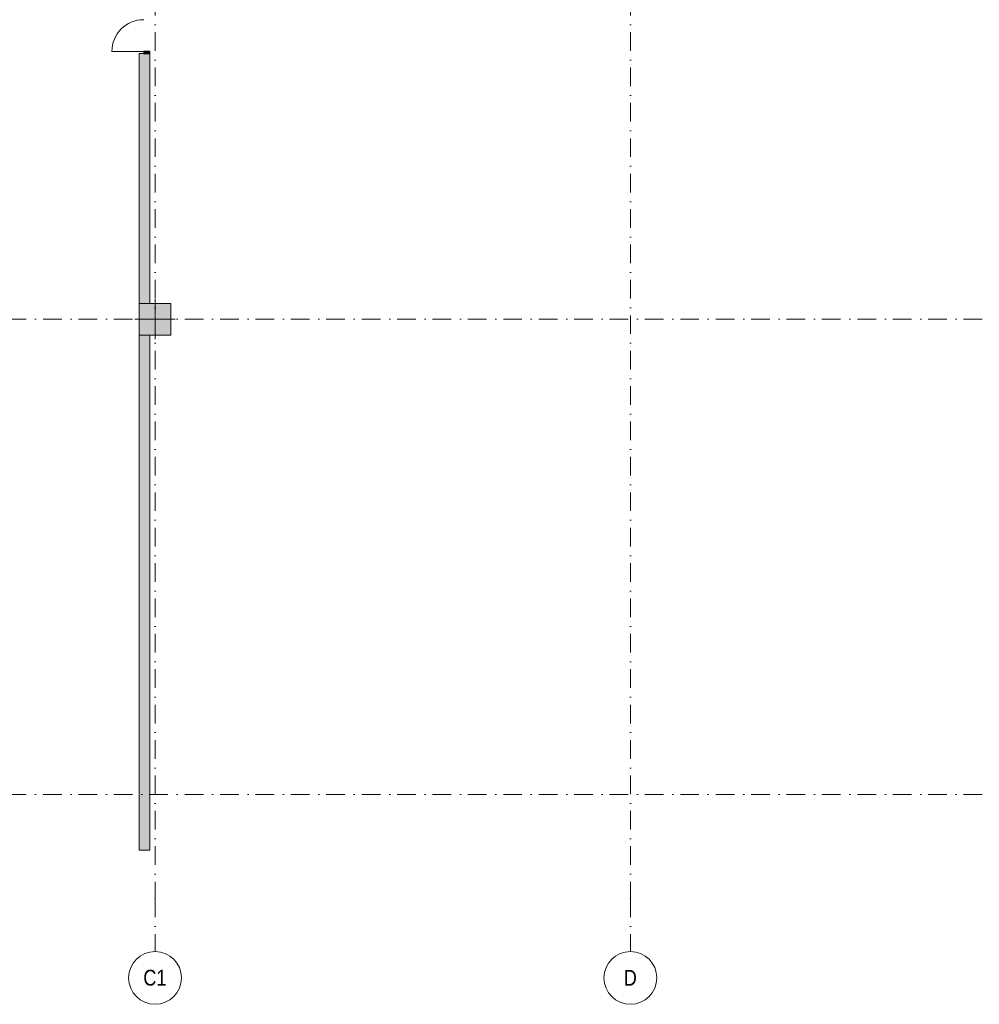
# Model space of a CAD drawing. Header units: millimetres. Extents: x -14761 to 157739, y -22400 to 107990.
# Tile 19 of 256: x 42437 to 60608, y -3975 to 14673. Entities that reach past the tile are written whole.
import ezdxf

# ---------------------------------------------------------------- set-up
doc = ezdxf.new("R2010")
doc.units = ezdxf.units.MM
doc.header["$MEASUREMENT"] = 0
doc.linetypes.add('Штрихпунктирная', pattern=[670.277762, 352.777767, -176.388884, 0, -141.111112])
for name, color, linetype in [('Конструктив - Колонны', 7, 'Continuous'), ('Конструктив - Стены Внутр сущ.', 7, 'Continuous'), ('Элемент Модели - Оси', 7, 'Continuous')]:
    doc.layers.add(name, color=color, linetype=linetype)
doc.styles.add('СГЕНЕРИР_СТИЛЬ_3', font='txt')

msp = doc.modelspace()

# ---------------------------------------------------------------- hatches: boundary and pattern name
at = {"layer": 'Конструктив - Колонны', "linetype": 'Continuous', "lineweight": 0, "true_color": 0x000000}
msp.add_hatch(color=18, dxfattribs=at).paths.add_polyline_path([(44700, 8700), (45300, 8700), (45300, 9300), (44700, 9300)])
at = {"layer": 'Конструктив - Стены Внутр сущ.', "linetype": 'Continuous', "lineweight": 0, "true_color": 0x000000}
for points in [[(44700, 9300), (44900, 9300), (44900, 14031), (44700, 14031)], [(44900, 14031), (44900, 14071), (44785, 14071), (44785, 14031)], [(44700, -755), (44713, -755), (44713, -1045), (44887, -1045), (44887, -755), (44900, -755), (44900, 8700), (44700, 8700)], [(44713, -755), (44700, -755), (44700, -1045), (44713, -1045)], [(44900, -755), (44887, -755), (44887, -1045), (44900, -1045)], [(44900, -1045), (44700, -1045), (44700, -1055), (44900, -1055)]]:
    msp.add_hatch(color=18, dxfattribs=at).paths.add_polyline_path(points)

# ---------------------------------------------------------------- linework, layer by layer
at = {"layer": 'Конструктив - Колонны', "color": 251, "linetype": 'Continuous', "lineweight": 5, "true_color": 0x575757}
for p, q in [((45000, 9080), (45000, 9380)), ((44920, 9000), (44620, 9000)), ((45080, 9000), (45380, 9000)), ((45000, 8920), (45000, 8620))]:
    msp.add_line(p, q, dxfattribs=at)
at = {"layer": 'Конструктив - Колонны', "color": 251, "linetype": 'Continuous', "lineweight": 15, "true_color": 0x575757, "flags": 128}
msp.add_lwpolyline([(44700, 8700), (45300, 8700), (45300, 9300), (44700, 9300)], close=True, dxfattribs=at)
at = {"layer": 'Конструктив - Колонны', "color": 251, "linetype": 'Continuous', "lineweight": 5, "true_color": 0x575757}
msp.add_point((45000, 9000), dxfattribs=at)
at = {"layer": 'Конструктив - Стены Внутр сущ.', "color": 251, "linetype": 'Continuous', "lineweight": 15, "true_color": 0x575757}
msp.add_line((44785, 14071), (44183, 14071), dxfattribs=at)
at = {"layer": 'Конструктив - Стены Внутр сущ.', "color": 251, "linetype": 'Continuous', "lineweight": 20, "true_color": 0x575757}
for p, q in [((44700, 14031), (44700, 13994)), ((44785, 14031), (44700, 14031)), ((44785, 14031), (44700, 14031)), ((44785, 14031), (44700, 14031)), ((44700, 14031), (44700, 13994)), ((44700, 14031), (44700, 13994)), ((44900, 14031), (44785, 14031)), ((44900, 14031), (44785, 14031)), ((44900, 14031), (44785, 14031)), ((44900, 14031), (44900, 13994)), ((44900, 14031), (44900, 13994)), ((44900, 14031), (44900, 13994))]:
    msp.add_line(p, q, dxfattribs=at)
at = {"layer": 'Конструктив - Стены Внутр сущ.', "color": 251, "linetype": 'Continuous', "lineweight": 30, "true_color": 0x575757}
for p, q in [((44900, 14071), (44785, 14071)), ((44785, 14071), (44785, 14031)), ((44785, 14031), (44900, 14031)), ((44900, 14031), (44900, 14071))]:
    msp.add_line(p, q, dxfattribs=at)
at = {"layer": 'Конструктив - Стены Внутр сущ.', "color": 7, "linetype": 'Continuous', "lineweight": 15}
for p, q in [((44700, -1045), (44700, -755)), ((44900, -1045), (44900, -755)), ((44700, -1055), (44700, -1045)), ((44700, -1055), (44900, -1055)), ((44900, -1055), (44900, -1045))]:
    msp.add_line(p, q, dxfattribs=at)
at = {"layer": 'Конструктив - Стены Внутр сущ.', "color": 251, "linetype": 'Continuous', "lineweight": 20, "true_color": 0x575757, "flags": 128}
for points in [[(44700, 14031), (44700, 9300)], [(44900, 9300), (44900, 14031)], [(44700, 8700), (44700, -755)], [(44900, -755), (44900, 8700)]]:
    msp.add_lwpolyline(points, dxfattribs=at)
at = {"layer": 'Конструктив - Стены Внутр сущ.', "color": 251, "linetype": 'Continuous', "lineweight": 5, "true_color": 0x575757}
msp.add_arc((44785, 14071), 602, 90, 180, dxfattribs=at)
at = {"layer": 'Элемент Модели - Оси', "color": 7, "linetype": 'Штрихпунктирная', "lineweight": 15}
for p, q in [((45000, 92200), (45000, -1975)), ((54000, 92200), (54000, -1975)), ((-12761, 9000), (155650, 9000)), ((-12761, 0), (155650, 0)), ((45000, -1975), (45000, -2975)), ((54000, -1975), (54000, -2975))]:
    msp.add_line(p, q, dxfattribs=at)
at = {"layer": 'Элемент Модели - Оси', "color": 7, "linetype": 'Continuous', "lineweight": 15}
for centre in [(45000, -3475), (54000, -3475)]:
    msp.add_circle(centre, 500, dxfattribs=at)
at = {"layer": 'Элемент Модели - Оси', "color": 7, "linetype": 'Штрихпунктирная', "lineweight": 15}
for p in [(45000, -1975), (45000, -1975), (54000, -1975), (54000, -1975)]:
    msp.add_point(p, dxfattribs=at)

# ---------------------------------------------------------------- texts
at = {"layer": 'Элемент Модели - Оси', "color": 30, "lineweight": 5, "true_color": 0xff823e, "char_height": 300, "attachment_point": 4, "style": 'СГЕНЕРИР_СТИЛЬ_3'}
for s, insert in [('\\A1;{\\pql;\\pt0;\\fArial Narrow|b0|i0|c204|p34;C1}', (44778, -3473)), ('\\A1;{\\pql;\\pt0;\\fArial Narrow|b0|i0|c204|p34;D}', (53874, -3473))]:
    msp.add_mtext(s, dxfattribs=dict(at, insert=insert))

doc.saveas('drawing.dxf')
